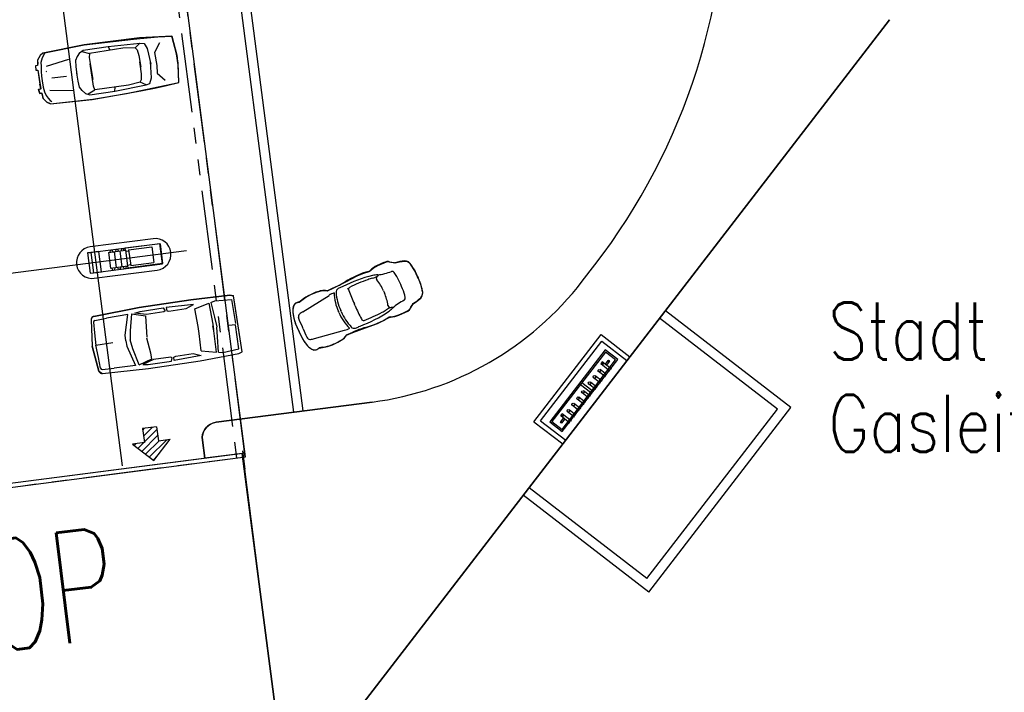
# Model space of a CAD drawing. Extents: x 446005 to 446745, y 447032 to 448234.
# Tile 53 of 127: x 446280 to 446311, y 447320 to 447341. Entities that reach past the tile are written whole.
import ezdxf

# ---------------------------------------------------------------- set-up
doc = ezdxf.new("R2010")
doc.units = 0
doc.header["$LTSCALE"] = 2
doc.header["$MEASUREMENT"] = 0
for name, pattern in [('AUSGEZOGEN', [0]), ('GETRENNTX3', [3.25, 1, -0.75, 0, -0.75, 0, -0.75]), ('PHANTOM', [2.5, 1.25, -0.25, 0.25, -0.25, 0.25, -0.25])]:
    doc.linetypes.add(name, pattern=pattern)
for name, color, linetype in [('BOESCHG', 250, 'AUSGEZOGEN'), ('DB-Autohof', 15, 'CONTINUOUS'), ('FBRTOP', 250, 'AUSGEZOGEN'), ('TELEKOM', 4, 'GETRENNTX3')]:
    doc.layers.add(name, color=color, linetype=linetype)
doc.styles.add('ROMANS', font='romans.shx', dxfattribs={"width": 0.8})

msp = doc.modelspace()

# ---------------------------------------------------------------- linework, layer by layer
at = {"layer": 'BOESCHG'}
msp.add_lwpolyline([(446482.746, 447140.555, 0.000007), (446485.092, 447124.399, 0.000282)], format="xyb", dxfattribs=at)
at = {"layer": 'DB-Autohof', "linetype": 'Continuous'}
for p, q in [((446288.557, 447328.621), (446286.047, 447347.959)), ((446288.259, 447328.582), (446285.788, 447347.623)), ((446286.73, 447327.175), (446284.311, 447345.794)), ((446282.857, 447326.893), (446280.468, 447345.294)), ((446307.061, 447340.966), (446288.555, 447316.944)), ((446288.555, 447316.944), (446307.061, 447340.966)), ((446283.388, 447340.393), (446281.639, 447340.17)), ((446281.64, 447340.171), (446283.196, 447340.349)), ((446281.64, 447340.171), (446283.196, 447340.349)), ((446282.399, 447340.118), (446283.4, 447340.221)), ((446282.399, 447340.118), (446283.4, 447340.221)), ((446283.196, 447340.349), (446283.626, 447340.394)), ((446283.196, 447340.349), (446283.626, 447340.394)), ((446283.4, 447340.221), (446283.253, 447340.079)), ((446283.4, 447340.221), (446283.253, 447340.079)), ((446284.41, 447340.446), (446283.388, 447340.393)), ((446283.4, 447340.221), (446283.534, 447340.211)), ((446283.4, 447340.221), (446283.534, 447340.211)), ((446283.534, 447340.211), (446283.629, 447340.052)), ((446283.534, 447340.211), (446283.629, 447340.052)), ((446283.626, 447340.394), (446283.971, 447340.426)), ((446283.626, 447340.394), (446283.971, 447340.426)), ((446284.024, 447340.233), (446283.858, 447339.935)), ((446284.024, 447340.233), (446283.858, 447339.935)), ((446283.971, 447340.426), (446284.41, 447340.446)), ((446283.971, 447340.426), (446284.41, 447340.446)), ((446284.555, 447339.891), (446284.41, 447340.446)), ((446284.41, 447340.446), (446284.57, 447339.846)), ((446284.41, 447340.446), (446284.57, 447339.846)), ((446280.339, 447339.913), (446280.249, 447339.835)), ((446280.339, 447339.913), (446280.249, 447339.835)), ((446280.339, 447339.913), (446280.249, 447339.835)), ((446280.389, 447339.901), (446280.317, 447339.758)), ((446280.389, 447339.901), (446280.317, 447339.758)), ((446280.339, 447339.913), (446281.64, 447340.171)), ((446280.339, 447339.913), (446281.64, 447340.171)), ((446281.639, 447340.17), (446280.339, 447339.913)), ((446281.497, 447339.922), (446281.421, 447339.802)), ((446281.497, 447339.922), (446281.421, 447339.802)), ((446281.497, 447339.922), (446281.616, 447340.009)), ((446281.497, 447339.922), (446281.616, 447340.009)), ((446281.57, 447339.963), (446281.812, 447339.896)), ((446281.57, 447339.963), (446281.812, 447339.896)), ((446281.616, 447340.009), (446282.399, 447340.118)), ((446281.616, 447340.009), (446282.399, 447340.118)), ((446281.812, 447339.896), (446281.801, 447339.776)), ((446281.812, 447339.896), (446281.801, 447339.776)), ((446282.867, 447340.063), (446281.812, 447339.896)), ((446282.867, 447340.063), (446281.812, 447339.896)), ((446282.399, 447340.118), (446282.453, 447340.001)), ((446282.399, 447340.118), (446282.453, 447340.001)), ((446283.253, 447340.079), (446282.867, 447340.063)), ((446283.253, 447340.079), (446282.867, 447340.063)), ((446283.253, 447340.079), (446283.317, 447340.014)), ((446283.253, 447340.079), (446283.317, 447340.014)), ((446283.317, 447340.014), (446283.369, 447339.839)), ((446283.317, 447340.014), (446283.369, 447339.839)), ((446283.629, 447340.052), (446283.75, 447339.568)), ((446283.629, 447340.052), (446283.75, 447339.568)), ((446283.858, 447339.935), (446283.94, 447339.519)), ((446283.858, 447339.935), (446283.94, 447339.519)), ((446284.61, 447339.547), (446284.555, 447339.891)), ((446284.606, 447339.603), (446284.555, 447339.891)), ((446284.606, 447339.603), (446284.555, 447339.891)), ((446280.173, 447339.689), (446280.172, 447339.519)), ((446280.177, 447339.58), (446280.172, 447339.519)), ((446280.177, 447339.58), (446280.172, 447339.519)), ((446280.249, 447339.835), (446280.173, 447339.689)), ((446280.249, 447339.835), (446280.173, 447339.689)), ((446280.249, 447339.835), (446280.173, 447339.689)), ((446280.173, 447339.689), (446280.177, 447339.58)), ((446280.173, 447339.689), (446280.177, 447339.58)), ((446280.317, 447339.758), (446280.277, 447339.614)), ((446280.317, 447339.758), (446280.277, 447339.614)), ((446280.277, 447339.614), (446280.281, 447339.496)), ((446280.277, 447339.614), (446280.281, 447339.496)), ((446280.449, 447339.495), (446281.155, 447339.72)), ((446280.449, 447339.495), (446281.155, 447339.72)), ((446281.421, 447339.802), (446281.37, 447339.676)), ((446281.421, 447339.802), (446281.37, 447339.676)), ((446281.37, 447339.676), (446281.381, 447339.485)), ((446281.37, 447339.676), (446281.381, 447339.485)), ((446281.801, 447339.776), (446281.911, 447339.074)), ((446281.801, 447339.776), (446281.911, 447339.074)), ((446281.935, 447338.868), (446281.837, 447339.571)), ((446281.935, 447338.868), (446281.837, 447339.571)), ((446283.369, 447339.839), (446283.427, 447339.463)), ((446283.369, 447339.839), (446283.427, 447339.463)), ((446283.455, 447339.262), (446283.401, 447339.639)), ((446283.455, 447339.262), (446283.401, 447339.639)), ((446283.765, 447339.133), (446283.74, 447339.632)), ((446283.765, 447339.133), (446283.74, 447339.632)), ((446284.57, 447339.846), (446284.604, 447339.555)), ((446284.57, 447339.846), (446284.604, 447339.555)), ((446284.627, 447338.982), (446284.606, 447339.603)), ((446284.627, 447338.982), (446284.606, 447339.603)), ((446280.172, 447339.519), (446280.111, 447339.509)), ((446280.157, 447339.516), (446280.111, 447339.509)), ((446280.157, 447339.516), (446280.111, 447339.509)), ((446280.111, 447339.509), (446280.113, 447339.377)), ((446280.111, 447339.509), (446280.113, 447339.377)), ((446280.111, 447339.509), (446280.113, 447339.377)), ((446280.113, 447339.377), (446280.183, 447339.376)), ((446280.113, 447339.377), (446280.183, 447339.376)), ((446280.113, 447339.377), (446280.183, 447339.376)), ((446280.172, 447339.519), (446280.157, 447339.516)), ((446280.172, 447339.519), (446280.157, 447339.516)), ((446280.183, 447339.376), (446280.27, 447338.783)), ((446280.183, 447339.376), (446280.203, 447339.225)), ((446280.183, 447339.376), (446280.203, 447339.225)), ((446280.281, 447339.496), (446280.284, 447339.327)), ((446280.281, 447339.496), (446280.284, 447339.327)), ((446280.284, 447339.327), (446280.301, 447339.187)), ((446280.284, 447339.327), (446280.301, 447339.187)), ((446280.445, 447339.336), (446280.46, 447339.338)), ((446280.445, 447339.336), (446280.46, 447339.338)), ((446281.381, 447339.485), (446281.414, 447339.226)), ((446281.381, 447339.485), (446281.414, 447339.226)), ((446281.449, 447339.025), (446281.406, 447339.283)), ((446281.449, 447339.025), (446281.406, 447339.283)), ((446283.455, 447339.08), (446283.455, 447339.262)), ((446283.455, 447339.08), (446283.455, 447339.262)), ((446283.94, 447339.519), (446283.942, 447339.277)), ((446283.94, 447339.519), (446283.942, 447339.277)), ((446283.942, 447339.277), (446284.194, 447339.063)), ((446283.942, 447339.277), (446284.194, 447339.063)), ((446284.627, 447338.982), (446284.61, 447339.547)), ((446280.203, 447339.225), (446280.247, 447338.932)), ((446280.203, 447339.225), (446280.247, 447338.932)), ((446280.27, 447338.783), (446280.247, 447338.932)), ((446280.27, 447338.783), (446280.247, 447338.932)), ((446280.301, 447339.187), (446280.322, 447339.038)), ((446280.301, 447339.187), (446280.322, 447339.038)), ((446280.322, 447339.038), (446280.352, 447338.84)), ((446280.322, 447339.038), (446280.352, 447338.84)), ((446280.62, 447339.132), (446281.087, 447339.189)), ((446280.62, 447339.132), (446281.087, 447339.189)), ((446281.494, 447338.839), (446281.449, 447339.025)), ((446281.494, 447338.839), (446281.449, 447339.025)), ((446282.98, 447338.637), (446284.627, 447338.982)), ((446283.413, 447338.999), (446283.039, 447338.902)), ((446283.413, 447338.999), (446283.039, 447338.902)), ((446283.413, 447338.999), (446283.455, 447339.08)), ((446283.413, 447338.999), (446283.455, 447339.08)), ((446283.595, 447338.906), (446283.413, 447338.999)), ((446283.595, 447338.906), (446283.413, 447338.999)), ((446283.595, 447338.906), (446283.72, 447338.954)), ((446283.595, 447338.906), (446283.72, 447338.954)), ((446283.72, 447338.954), (446283.765, 447339.133)), ((446283.72, 447338.954), (446283.765, 447339.133)), ((446284.2, 447338.874), (446284.627, 447338.982)), ((446284.2, 447338.874), (446284.627, 447338.982)), ((446280.27, 447338.783), (446280.204, 447338.761)), ((446280.204, 447338.761), (446280.27, 447338.783)), ((446280.204, 447338.761), (446280.27, 447338.783)), ((446280.204, 447338.761), (446280.241, 447338.634)), ((446280.241, 447338.634), (446280.204, 447338.761)), ((446280.241, 447338.634), (446280.204, 447338.761)), ((446280.241, 447338.634), (446280.302, 447338.643)), ((446280.286, 447338.641), (446280.241, 447338.634)), ((446280.286, 447338.641), (446280.241, 447338.634)), ((446280.302, 447338.643), (446280.286, 447338.641)), ((446280.302, 447338.643), (446280.286, 447338.641)), ((446280.302, 447338.643), (446280.352, 447338.48)), ((446280.324, 447338.585), (446280.302, 447338.643)), ((446280.324, 447338.585), (446280.302, 447338.643)), ((446280.352, 447338.84), (446280.392, 447338.693)), ((446280.352, 447338.84), (446280.392, 447338.693)), ((446280.392, 447338.693), (446280.446, 447338.577)), ((446280.392, 447338.693), (446280.446, 447338.577)), ((446280.56, 447338.745), (446281.301, 447338.735)), ((446280.56, 447338.745), (446281.301, 447338.735)), ((446281.579, 447338.733), (446281.494, 447338.839)), ((446281.579, 447338.733), (446281.494, 447338.839)), ((446281.687, 447338.641), (446281.579, 447338.733)), ((446281.687, 447338.641), (446281.579, 447338.733)), ((446281.687, 447338.641), (446281.826, 447338.592)), ((446281.687, 447338.641), (446281.826, 447338.592)), ((446281.768, 447338.622), (446281.98, 447338.756)), ((446281.768, 447338.622), (446281.98, 447338.756)), ((446281.826, 447338.592), (446282.607, 447338.714)), ((446281.826, 447338.592), (446282.607, 447338.714)), ((446281.896, 447338.443), (446283.436, 447338.723)), ((446281.896, 447338.443), (446283.436, 447338.723)), ((446281.913, 447338.454), (446282.98, 447338.637)), ((446281.98, 447338.756), (446281.935, 447338.868)), ((446281.98, 447338.756), (446281.935, 447338.868)), ((446283.039, 447338.902), (446281.98, 447338.756)), ((446283.039, 447338.902), (446281.98, 447338.756)), ((446282.607, 447338.714), (446283.595, 447338.906)), ((446282.607, 447338.714), (446283.595, 447338.906)), ((446282.607, 447338.714), (446282.624, 447338.842)), ((446282.607, 447338.714), (446282.624, 447338.842)), ((446283.436, 447338.723), (446283.861, 447338.805)), ((446283.436, 447338.723), (446283.861, 447338.805)), ((446283.861, 447338.805), (446284.2, 447338.874)), ((446283.861, 447338.805), (446284.2, 447338.874)), ((446280.352, 447338.48), (446280.324, 447338.585)), ((446280.352, 447338.48), (446280.324, 447338.585)), ((446280.352, 447338.48), (446280.467, 447338.363)), ((446280.467, 447338.363), (446280.352, 447338.48)), ((446280.467, 447338.363), (446280.352, 447338.48)), ((446280.446, 447338.577), (446280.505, 447338.489)), ((446280.446, 447338.577), (446280.505, 447338.489)), ((446280.467, 447338.363), (446280.576, 447338.314)), ((446280.576, 447338.314), (446280.467, 447338.363)), ((446280.576, 447338.314), (446280.467, 447338.363)), ((446280.505, 447338.489), (446280.569, 447338.412)), ((446280.505, 447338.489), (446280.569, 447338.412)), ((446280.569, 447338.412), (446280.619, 447338.389)), ((446280.569, 447338.412), (446280.619, 447338.389)), ((446280.576, 447338.314), (446281.913, 447338.454)), ((446280.576, 447338.314), (446281.896, 447338.443)), ((446280.576, 447338.314), (446281.896, 447338.443)), ((446283.818, 447334.056), (446281.834, 447333.799)), ((446269.85, 447331.739), (446284.873, 447333.689)), ((446282.105, 447333.657), (446281.857, 447333.625)), ((446282.188, 447333.013), (446282.105, 447333.657)), ((446282.412, 447333.621), (446282.947, 447333.691)), ((446282.463, 447333.693), (446282.452, 447333.626)), ((446282.463, 447333.693), (446282.523, 447333.701)), ((446282.551, 447333.639), (446282.523, 447333.701)), ((446282.642, 447333.716), (446282.63, 447333.649)), ((446282.642, 447333.716), (446282.701, 447333.724)), ((446282.729, 447333.662), (446282.701, 447333.724)), ((446282.769, 447333.667), (446282.833, 447333.172)), ((446282.82, 447333.74), (446282.809, 447333.673)), ((446282.82, 447333.74), (446282.88, 447333.747)), ((446282.908, 447333.685), (446282.88, 447333.747)), ((446284.038, 447333.898), (446282.939, 447333.755)), ((446282.947, 447333.691), (446282.939, 447333.755)), ((446282.947, 447333.691), (446283.012, 447333.195)), ((446282.951, 447333.661), (446283.05, 447333.674)), ((446283.047, 447333.703), (446283.78, 447333.799)), ((446283.047, 447333.703), (446283.111, 447333.208)), ((446283.78, 447333.799), (446283.845, 447333.303)), ((446284.038, 447333.898), (446284.119, 447333.273)), ((446281.857, 447333.625), (446281.748, 447333.611)), ((446281.857, 447333.625), (446281.94, 447332.981)), ((446282.412, 447333.621), (446282.476, 447333.125)), ((446282.59, 447333.644), (446282.655, 447333.148)), ((446291.763, 447333.341), (446291.598, 447333.315)), ((446291.804, 447333.337), (446291.763, 447333.341)), ((446281.963, 447332.807), (446283.946, 447333.064)), ((446282.476, 447333.125), (446283.012, 447333.195)), ((446282.544, 447333.068), (446282.516, 447333.13)), ((446282.544, 447333.068), (446282.604, 447333.076)), ((446282.615, 447333.143), (446282.604, 447333.076)), ((446282.723, 447333.092), (446282.694, 447333.154)), ((446282.723, 447333.092), (446282.782, 447333.099)), ((446282.794, 447333.166), (446282.782, 447333.099)), ((446282.901, 447333.115), (446282.873, 447333.177)), ((446282.901, 447333.115), (446282.961, 447333.123)), ((446282.972, 447333.19), (446282.961, 447333.123)), ((446283.008, 447333.224), (446283.107, 447333.237)), ((446283.012, 447333.195), (446283.02, 447333.13)), ((446284.119, 447333.273), (446283.02, 447333.13)), ((446283.111, 447333.208), (446283.845, 447333.303)), ((446290.625, 447333.026), (446290.671, 447333.056)), ((446290.675, 447333.044), (446290.63, 447333.014)), ((446290.779, 447333.13), (446290.675, 447333.044)), ((446290.896, 447333.198), (446290.779, 447333.13)), ((446291.177, 447333.314), (446290.896, 447333.198)), ((446291.212, 447333.323), (446291.177, 447333.314)), ((446291.248, 447333.324), (446291.212, 447333.323)), ((446291.284, 447333.318), (446291.248, 447333.324)), ((446291.437, 447333.29), (446291.284, 447333.318)), ((446291.432, 447333.303), (446291.455, 447333.293)), ((446291.461, 447333.28), (446291.437, 447333.29)), ((446291.598, 447333.315), (446291.461, 447333.28)), ((446291.844, 447333.326), (446291.804, 447333.337)), ((446291.881, 447333.307), (446291.844, 447333.326)), ((446291.914, 447333.283), (446291.881, 447333.307)), ((446291.942, 447333.253), (446291.914, 447333.283)), ((446291.965, 447333.219), (446291.942, 447333.253)), ((446292.08, 447333.046), (446291.965, 447333.219)), ((446292.167, 447332.858), (446292.08, 447333.046)), ((446297.364, 447332.716), (446297.761, 447333.23)), ((446297.364, 447332.716), (446297.761, 447333.23)), ((446281.831, 447332.966), (446281.94, 447332.981)), ((446281.94, 447332.981), (446282.188, 447333.013)), ((446290.246, 447332.878), (446289.886, 447332.686)), ((446290.432, 447332.951), (446290.246, 447332.878)), ((446290.63, 447333.014), (446290.432, 447332.951)), ((446290.944, 447332.919), (446290.947, 447332.921)), ((446291.359, 447333.026), (446291.345, 447333.024)), ((446292.163, 447332.873), (446292.186, 447332.819)), ((446292.19, 447332.804), (446292.167, 447332.858)), ((446292.27, 447332.613), (446292.19, 447332.804)), ((446289.146, 447332.407), (446288.962, 447332.358)), ((446289.261, 447332.412), (446289.146, 447332.407)), ((446289.309, 447332.408), (446289.258, 447332.421)), ((446289.313, 447332.4), (446289.261, 447332.412)), ((446289.309, 447332.408), (446289.504, 447332.501)), ((446289.507, 447332.492), (446289.313, 447332.4)), ((446289.886, 447332.686), (446289.507, 447332.492)), ((446289.732, 447332.517), (446289.655, 447332.482)), ((446289.807, 447332.547), (446289.732, 447332.517)), ((446289.956, 447332.474), (446289.992, 447332.497)), ((446289.992, 447332.497), (446290.021, 447332.519)), ((446291.094, 447332.406), (446291.121, 447332.345)), ((446292.319, 447332.412), (446292.27, 447332.613)), ((446292.334, 447332.333), (446292.319, 447332.412)), ((446285.011, 447332.129), (446283.381, 447331.885)), ((446283.381, 447331.885), (446285.011, 447332.129)), ((446283.381, 447331.885), (446285.011, 447332.129)), ((446286.243, 447332.272), (446285.011, 447332.129)), ((446285.011, 447332.129), (446286.243, 447332.272)), ((446285.011, 447332.129), (446286.243, 447332.272)), ((446285.768, 447332.091), (446286.289, 447332.135)), ((446285.768, 447332.091), (446286.289, 447332.135)), ((446286.359, 447332.252), (446286.243, 447332.272)), ((446286.243, 447332.272), (446286.362, 447332.251)), ((446286.243, 447332.272), (446286.362, 447332.251)), ((446286.289, 447332.135), (446286.415, 447331.379)), ((446286.289, 447332.135), (446286.415, 447331.379)), ((446286.629, 447330.49), (446286.359, 447332.252)), ((446286.629, 447330.49), (446286.359, 447332.252)), ((446286.629, 447330.49), (446286.377, 447332.132)), ((446288.512, 447332.113), (446288.424, 447332.054)), ((446288.514, 447332.106), (446288.426, 447332.048)), ((446288.644, 447332.206), (446288.514, 447332.106)), ((446288.545, 447331.747), (446289.374, 447332.269)), ((446288.789, 447332.28), (446288.644, 447332.206)), ((446288.962, 447332.358), (446288.789, 447332.28)), ((446291.757, 447332.123), (446291.747, 447332.113)), ((446292.137, 447332.076), (446292.272, 447332.18)), ((446292.272, 447332.18), (446292.315, 447332.251)), ((446292.315, 447332.251), (446292.334, 447332.333)), ((446283.381, 447331.885), (446281.949, 447331.606)), ((446281.949, 447331.606), (446283.381, 447331.885)), ((446281.949, 447331.606), (446283.381, 447331.885)), ((446283.407, 447331.76), (446284.14, 447331.873)), ((446283.407, 447331.76), (446284.14, 447331.873)), ((446284.14, 447331.873), (446284.194, 447331.781)), ((446284.14, 447331.873), (446284.194, 447331.781)), ((446285.089, 447331.984), (446284.228, 447331.885)), ((446285.089, 447331.984), (446284.228, 447331.885)), ((446284.228, 447331.885), (446284.252, 447331.781)), ((446284.228, 447331.885), (446284.252, 447331.781)), ((446284.319, 447331.766), (446284.866, 447331.849)), ((446284.319, 447331.766), (446284.866, 447331.849)), ((446284.866, 447331.849), (446285.089, 447331.984)), ((446284.866, 447331.849), (446285.089, 447331.984)), ((446285.135, 447331.839), (446285.579, 447332.026)), ((446285.135, 447331.839), (446285.579, 447332.026)), ((446285.238, 447331.286), (446285.135, 447331.839)), ((446285.238, 447331.286), (446285.135, 447331.839)), ((446285.579, 447332.026), (446285.701, 447331.361)), ((446285.579, 447332.026), (446285.701, 447331.361)), ((446285.643, 447332.039), (446285.768, 447332.091)), ((446285.643, 447332.039), (446285.768, 447332.091)), ((446285.643, 447332.039), (446285.76, 447331.578)), ((446285.643, 447332.039), (446285.76, 447331.578)), ((446288.246, 447331.904), (446288.224, 447331.822)), ((446288.224, 447331.822), (446288.229, 447331.732)), ((446288.252, 447331.93), (446288.246, 447331.904)), ((446288.262, 447331.955), (446288.252, 447331.93)), ((446288.277, 447331.977), (446288.262, 447331.955)), ((446288.295, 447331.997), (446288.277, 447331.977)), ((446288.316, 447332.014), (446288.295, 447331.997)), ((446288.37, 447332.037), (446288.316, 447332.014)), ((446288.426, 447332.048), (446288.37, 447332.037)), ((446289.756, 447331.757), (446289.739, 447331.795)), ((446290.197, 447331.941), (446290.177, 447331.989)), ((446291.399, 447331.889), (446291.402, 447331.889)), ((446291.855, 447331.767), (446291.916, 447331.816)), ((446291.916, 447331.816), (446292.014, 447331.975)), ((446292.012, 447331.99), (446292.02, 447332.014)), ((446292.014, 447331.975), (446292.022, 447331.999)), ((446292.022, 447331.999), (446292.137, 447332.076)), ((446281.865, 447331.518), (446281.864, 447331.509)), ((446281.864, 447331.509), (446281.864, 447331.499)), ((446281.864, 447331.499), (446281.895, 447330.669)), ((446281.864, 447331.499), (446281.893, 447330.677)), ((446281.864, 447331.499), (446281.893, 447330.677)), ((446281.867, 447331.528), (446281.865, 447331.518)), ((446281.87, 447331.538), (446281.867, 447331.528)), ((446281.874, 447331.547), (446281.87, 447331.538)), ((446281.878, 447331.556), (446281.874, 447331.547)), ((446281.884, 447331.564), (446281.878, 447331.556)), ((446281.89, 447331.572), (446281.884, 447331.564)), ((446281.897, 447331.579), (446281.89, 447331.572)), ((446281.904, 447331.585), (446281.897, 447331.579)), ((446281.912, 447331.591), (446281.904, 447331.585)), ((446281.921, 447331.596), (446281.912, 447331.591)), ((446281.93, 447331.6), (446281.921, 447331.596)), ((446281.939, 447331.603), (446281.93, 447331.6)), ((446281.949, 447331.606), (446281.939, 447331.603)), ((446281.975, 447331.472), (446282.347, 447331.547)), ((446281.975, 447331.472), (446282.347, 447331.547)), ((446283.023, 447331.669), (446282.347, 447331.547)), ((446283.023, 447331.669), (446282.347, 447331.547)), ((446282.937, 447331.009), (446283.023, 447331.669)), ((446282.937, 447331.009), (446283.023, 447331.669)), ((446283.135, 447331.682), (446283.095, 447331.146)), ((446283.135, 447331.682), (446283.095, 447331.146)), ((446283.135, 447331.682), (446283.578, 447331.618)), ((446283.135, 447331.682), (446283.578, 447331.618)), ((446283.242, 447331.71), (446283.407, 447331.76)), ((446283.242, 447331.71), (446283.407, 447331.76)), ((446283.614, 447331.66), (446283.242, 447331.71)), ((446283.614, 447331.66), (446283.242, 447331.71)), ((446283.578, 447331.618), (446283.591, 447331.444)), ((446283.578, 447331.618), (446283.591, 447331.444)), ((446284.157, 447331.747), (446283.614, 447331.66)), ((446284.157, 447331.747), (446283.614, 447331.66)), ((446284.194, 447331.781), (446284.157, 447331.747)), ((446284.194, 447331.781), (446284.157, 447331.747)), ((446284.252, 447331.781), (446284.319, 447331.766)), ((446284.252, 447331.781), (446284.319, 447331.766)), ((446285.76, 447331.578), (446285.832, 447331.28)), ((446285.76, 447331.578), (446285.832, 447331.28)), ((446288.229, 447331.732), (446288.261, 447331.55)), ((446288.261, 447331.55), (446288.316, 447331.373)), ((446288.413, 447331.538), (446288.405, 447331.572)), ((446288.438, 447331.477), (446288.413, 447331.538)), ((446288.529, 447331.272), (446288.438, 447331.477)), ((446289.681, 447331.729), (446289.668, 447331.758)), ((446290.445, 447331.47), (446290.48, 447331.477)), ((446290.903, 447331.378), (446291.264, 447331.568)), ((446291.315, 447331.595), (446291.263, 447331.581)), ((446291.264, 447331.568), (446291.316, 447331.581)), ((446291.316, 447331.581), (446291.45, 447331.599)), ((446291.45, 447331.599), (446291.579, 447331.639)), ((446291.579, 447331.639), (446291.855, 447331.767)), ((446303.527, 447328.677), (446299.804, 447331.545)), ((446303.948, 447328.732), (446299.987, 447331.783)), ((446281.941, 447331.427), (446281.972, 447331.084)), ((446281.941, 447331.427), (446281.972, 447331.084)), ((446283.591, 447331.444), (446283.62, 447330.947)), ((446283.591, 447331.444), (446283.62, 447330.947)), ((446285.272, 447331.067), (446285.238, 447331.286)), ((446285.272, 447331.067), (446285.238, 447331.286)), ((446285.701, 447331.361), (446285.723, 447331.193)), ((446285.701, 447331.361), (446285.723, 447331.193)), ((446285.734, 447331.145), (446285.705, 447331.311)), ((446285.734, 447331.145), (446285.705, 447331.311)), ((446285.855, 447330.955), (446285.835, 447331.261)), ((446285.855, 447330.955), (446285.835, 447331.261)), ((446286.211, 447331.326), (446286.419, 447331.351)), ((446286.211, 447331.326), (446286.419, 447331.351)), ((446286.525, 447330.58), (446286.421, 447331.34)), ((446286.525, 447330.58), (446286.421, 447331.34)), ((446288.476, 447331.012), (446288.315, 447331.379)), ((446288.316, 447331.373), (446288.476, 447331.006)), ((446288.554, 447331.216), (446288.529, 447331.272)), ((446288.554, 447331.216), (446288.644, 447331.01)), ((446288.916, 447330.907), (446289.861, 447331.167)), ((446290.119, 447331.097), (446290.518, 447331.244)), ((446290.31, 447331.288), (446290.357, 447331.299)), ((446290.518, 447331.244), (446290.903, 447331.378)), ((446281.972, 447331.084), (446282.008, 447330.683)), ((446281.972, 447331.084), (446282.008, 447330.683)), ((446282.956, 447330.836), (446282.937, 447331.009)), ((446282.956, 447330.836), (446282.937, 447331.009)), ((446283.181, 447330.577), (446283.094, 447330.864)), ((446283.181, 447330.577), (446283.094, 447330.864)), ((446283.095, 447331.146), (446283.096, 447330.846)), ((446283.095, 447331.146), (446283.096, 447330.846)), ((446283.743, 447330.44), (446283.624, 447330.923)), ((446283.743, 447330.44), (446283.624, 447330.923)), ((446285.335, 447330.52), (446285.272, 447331.067)), ((446285.335, 447330.52), (446285.272, 447331.067)), ((446285.815, 447330.474), (446285.734, 447331.145)), ((446285.815, 447330.474), (446285.734, 447331.145)), ((446285.879, 447330.48), (446285.855, 447330.955)), ((446285.879, 447330.48), (446285.855, 447330.955)), ((446288.476, 447331.006), (446288.584, 447330.81)), ((446288.644, 447331.01), (446288.672, 447330.951)), ((446288.672, 447330.951), (446288.692, 447330.922)), ((446289.651, 447330.787), (446289.812, 447330.888)), ((446289.812, 447330.888), (446289.844, 447330.911)), ((446289.844, 447330.911), (446289.871, 447330.938)), ((446289.871, 447330.938), (446289.894, 447330.97)), ((446289.919, 447331.026), (446289.894, 447330.98)), ((446289.894, 447330.97), (446289.919, 447331.016)), ((446289.919, 447331.026), (446290.119, 447331.107)), ((446289.919, 447331.016), (446290.119, 447331.097)), ((446295.838, 447328.282), (446297.956, 447331.031)), ((446297.956, 447331.031), (446298.867, 447330.329)), ((446281.895, 447330.669), (446282.11, 447329.875)), ((446282.11, 447329.875), (446281.895, 447330.669)), ((446282.11, 447329.875), (446281.895, 447330.669)), ((446282.006, 447330.697), (446282.548, 447330.78)), ((446282.006, 447330.697), (446282.548, 447330.78)), ((446282.091, 447330.303), (446282.006, 447330.697)), ((446282.091, 447330.303), (446282.006, 447330.697)), ((446282.957, 447330.832), (446282.99, 447330.661)), ((446282.957, 447330.832), (446282.99, 447330.661)), ((446282.99, 447330.661), (446283.268, 447330.056)), ((446282.99, 447330.661), (446283.268, 447330.056)), ((446283.379, 447330.078), (446283.181, 447330.577)), ((446283.379, 447330.078), (446283.181, 447330.577)), ((446286.014, 447330.468), (446286.525, 447330.58)), ((446286.014, 447330.468), (446286.525, 447330.58)), ((446288.584, 447330.81), (446288.694, 447330.672)), ((446288.694, 447330.672), (446288.757, 447330.612)), ((446288.757, 447330.612), (446288.831, 447330.567)), ((446288.831, 447330.567), (446288.891, 447330.541)), ((446288.891, 447330.541), (446288.96, 447330.545)), ((446288.96, 447330.545), (446289.06, 447330.603)), ((446289.06, 447330.603), (446289.162, 447330.628)), ((446289.163, 447330.636), (446289.061, 447330.611)), ((446289.162, 447330.628), (446289.323, 447330.656)), ((446289.323, 447330.656), (446289.476, 447330.712)), ((446289.476, 447330.712), (446289.651, 447330.787)), ((446296.048, 447328.31), (446297.983, 447330.821)), ((446298.09, 447330.549), (446296.338, 447328.276)), ((446297.983, 447330.821), (446298.775, 447330.211)), ((446298.486, 447330.244), (446298.09, 447330.549)), ((446282.162, 447329.967), (446282.091, 447330.303)), ((446282.162, 447329.967), (446282.091, 447330.303)), ((446283.379, 447330.078), (446283.783, 447330.27)), ((446283.379, 447330.078), (446283.783, 447330.27)), ((446283.829, 447330.24), (446283.489, 447330.082)), ((446283.829, 447330.24), (446283.489, 447330.082)), ((446283.783, 447330.27), (446283.743, 447330.44)), ((446283.783, 447330.27), (446283.743, 447330.44)), ((446284.374, 447330.318), (446283.829, 447330.24)), ((446284.374, 447330.318), (446283.829, 447330.24)), ((446284.419, 447330.297), (446284.374, 447330.318)), ((446284.419, 447330.297), (446284.374, 447330.318)), ((446284.395, 447330.193), (446284.419, 447330.297)), ((446284.395, 447330.193), (446284.419, 447330.297)), ((446284.475, 447330.314), (446284.534, 447330.348)), ((446284.475, 447330.314), (446284.534, 447330.348)), ((446284.482, 447330.208), (446284.475, 447330.314)), ((446284.482, 447330.208), (446284.475, 447330.314)), ((446285.335, 447330.368), (446284.482, 447330.208)), ((446285.335, 447330.368), (446284.482, 447330.208)), ((446284.534, 447330.348), (446285.081, 447330.432)), ((446284.534, 447330.348), (446285.081, 447330.432)), ((446285.081, 447330.432), (446285.335, 447330.368)), ((446285.081, 447330.432), (446285.335, 447330.368)), ((446285.303, 447330.206), (446286.522, 447330.435)), ((446285.303, 447330.206), (446286.522, 447330.435)), ((446285.303, 447330.206), (446286.522, 447330.435)), ((446285.335, 447330.52), (446285.815, 447330.474)), ((446285.335, 447330.52), (446285.815, 447330.474)), ((446285.879, 447330.48), (446286.014, 447330.468)), ((446285.879, 447330.48), (446286.014, 447330.468)), ((446286.522, 447330.435), (446286.629, 447330.49)), ((446286.522, 447330.435), (446286.629, 447330.49)), ((446286.522, 447330.435), (446286.629, 447330.49)), ((446298.099, 447330.479), (446296.408, 447328.285)), ((446296.725, 447328.041), (446298.416, 447330.235)), ((446296.734, 447327.971), (446298.486, 447330.244)), ((446298.416, 447330.235), (446298.099, 447330.479)), ((446282.208, 447329.934), (446282.586, 447329.973)), ((446282.208, 447329.934), (446282.586, 447329.973)), ((446282.223, 447329.798), (446283.673, 447329.957)), ((446282.223, 447329.798), (446283.673, 447329.957)), ((446282.223, 447329.798), (446283.673, 447329.957)), ((446283.268, 447330.056), (446282.586, 447329.973)), ((446283.268, 447330.056), (446282.586, 447329.973)), ((446283.489, 447330.082), (446283.662, 447330.083)), ((446283.489, 447330.082), (446283.662, 447330.083)), ((446283.662, 447330.083), (446284.395, 447330.193)), ((446283.662, 447330.083), (446284.395, 447330.193)), ((446283.673, 447329.957), (446285.303, 447330.206)), ((446283.673, 447329.957), (446285.303, 447330.206)), ((446298.142, 447329.758), (446297.924, 447329.926)), ((446297.997, 447330.167), (446297.948, 447330.103)), ((446298.237, 447329.881), (446297.948, 447330.103)), ((446298.286, 447329.944), (446297.997, 447330.167)), ((446298.176, 447330.211), (446298.088, 447330.096)), ((446298.216, 447330.181), (446298.127, 447330.066)), ((446282.11, 447329.875), (446282.223, 447329.798)), ((446297.941, 447329.496), (446297.723, 447329.664)), ((446297.99, 447329.56), (446297.772, 447329.728)), ((446298.093, 447329.694), (446297.876, 447329.862)), ((446297.622, 447329.205), (446297.305, 447329.45)), ((446297.671, 447329.269), (446297.354, 447329.513)), ((446297.788, 447329.298), (446297.571, 447329.466)), ((446297.837, 447329.362), (446297.619, 447329.529)), ((446297.422, 447328.823), (446297.204, 447328.991)), ((446297.471, 447328.886), (446297.253, 447329.054)), ((446297.575, 447329.021), (446297.357, 447329.189)), ((446297.624, 447329.084), (446297.406, 447329.252)), ((446285.806, 447328.263), (446290.729, 447328.901)), ((446290.729, 447328.901), (446285.806, 447328.263)), ((446297.27, 447328.625), (446297.052, 447328.793)), ((446297.318, 447328.688), (446297.101, 447328.856)), ((446299.407, 447323.33), (446303.527, 447328.677)), ((446299.462, 447322.909), (446303.948, 447328.732)), ((446296.684, 447328.463), (446296.733, 447328.527)), ((446296.974, 447328.241), (446296.684, 447328.463)), ((446296.687, 447328.278), (446296.776, 447328.393)), ((446297.022, 447328.304), (446296.733, 447328.527)), ((446297.117, 447328.427), (446296.899, 447328.595)), ((446297.166, 447328.49), (446296.948, 447328.658)), ((446283.921, 447328.123), (446283.484, 447328.066)), ((446283.484, 447328.066), (446283.542, 447327.621)), ((446283.491, 447328.015), (446283.551, 447328.075)), ((446283.515, 447327.827), (446283.795, 447328.107)), ((446283.927, 447328.124), (446283.984, 447327.678)), ((446285.449, 447328.037), (446285.502, 447328.106)), ((446285.502, 447328.106), (446285.567, 447328.164)), ((446285.567, 447328.164), (446285.64, 447328.211)), ((446285.64, 447328.211), (446285.721, 447328.244)), ((446285.721, 447328.244), (446285.806, 447328.263)), ((446295.838, 447328.282), (446296.749, 447327.581)), ((446296.048, 447328.31), (446296.841, 447327.699)), ((446296.338, 447328.276), (446296.734, 447327.971)), ((446296.408, 447328.285), (446296.725, 447328.041)), ((446296.727, 447328.248), (446296.815, 447328.363)), ((446283.459, 447327.347), (446283.962, 447327.85)), ((446283.54, 447327.639), (446283.938, 447328.038)), ((446285.371, 447327.79), (446285.382, 447327.876)), ((446285.374, 447327.703), (446285.371, 447327.79)), ((446285.382, 447327.876), (446285.409, 447327.959)), ((446285.409, 447327.959), (446285.449, 447328.037)), ((446283.542, 447327.621), (446283.167, 447327.572)), ((446283.167, 447327.572), (446283.841, 447327.053)), ((446283.219, 447327.531), (446283.274, 447327.586)), ((446283.339, 447327.439), (446283.518, 447327.617)), ((446283.579, 447327.254), (446284.005, 447327.681)), ((446283.699, 447327.162), (446284.249, 447327.712)), ((446283.841, 447327.053), (446284.36, 447327.727)), ((446283.984, 447327.678), (446284.36, 447327.727)), ((446285.449, 447327.128), (446285.374, 447327.703)), ((446285.374, 447327.703), (446285.449, 447327.127)), ((446286.713, 447327.292), (446269.987, 447325.122)), ((446286.652, 447327.284), (446269.987, 447325.122)), ((446271.704, 447325.224), (446286.73, 447327.175)), ((446283.819, 447327.07), (446283.972, 447327.223)), ((446286.633, 447327.282), (446285.449, 447327.128)), ((446287.862, 447317.815), (446286.633, 447327.282)), ((446286.633, 447327.282), (446287.862, 447317.815)), ((446286.641, 447327.364), (446286.716, 447326.789)), ((446287.862, 447317.815), (446286.652, 447327.284)), ((446299.407, 447323.33), (446295.684, 447326.198)), ((446299.462, 447322.909), (446295.501, 447325.961))]:
    msp.add_line(p, q, dxfattribs=at)
at = {"layer": 'DB-Autohof', "linetype": 'PHANTOM'}
for p, q in [((446286.728, 447327.173), (446284.311, 447345.792)), ((446284.074, 447345.484), (446286.455, 447327.138)), ((446281.748, 447333.611), (446284.029, 447333.907)), ((446284.112, 447333.262), (446284.029, 447333.907)), ((446281.748, 447333.611), (446281.831, 447332.966)), ((446281.831, 447332.966), (446284.112, 447333.262)), ((446271.704, 447325.223), (446286.728, 447327.173))]:
    msp.add_line(p, q, dxfattribs=at)
at = {"layer": 'DB-Autohof', "linetype": 'Continuous'}
for centre, radius in [((446297.9, 447329.894), 0.04), ((446298.004, 447330.111), 0.025), ((446298.196, 447330.196), 0.025), ((446297.747, 447329.696), 0.04), ((446297.595, 447329.498), 0.04), ((446297.229, 447329.022), 0.04), ((446297.381, 447329.221), 0.04), ((446297.076, 447328.824), 0.04), ((446296.741, 447328.471), 0.025), ((446296.924, 447328.626), 0.04), ((446296.707, 447328.263), 0.025)]:
    msp.add_circle(centre, radius, dxfattribs=at)
for centre, radius, start, end in [((446281.917, 447345.436), 20, 322.3907, 2.3497), ((446283.882, 447333.56), 0.5, 7.3946, 97.3946), ((446281.899, 447333.303), 0.5, 97.3946, 187.3946), ((446283.882, 447333.56), 0.5, 277.3946, 7.3946), ((446291.915, 447331.831), 1.533, 95.8784, 107.4281), ((446291.756, 447333.123), 0.232, 28.3556, 89.4978), ((446281.899, 447333.303), 0.5, 187.3939, 277.3939), ((446291.248, 447332.468), 0.824, 115.7214, 134.5062), ((446292.056, 447330.793), 2.683, 109.2362, 115.7332), ((446291.233, 447333.157), 0.18, 75.1704, 109.8105), ((446291.483, 447334.014), 0.713, 253.4039, 265.957), ((446290.893, 447332.396), 1.356, 20.5915, 38.1073), ((446291.839, 447328.537), 4.495, 104.0501, 116.8732), ((446291.36, 447330.373), 2.753, 105.4757, 122.4556), ((446291.957, 447328.745), 4.241, 108.7593, 117.1569), ((446290.891, 447332.074), 0.749, 101.5708, 113.4402), ((446290.678, 447333.191), 0.388, 279.2793, 303.9673), ((446291.043, 447331.046), 1.876, 94.1788, 99.0592), ((446290.938, 447332.802), 0.0767, 158.739, 219.4875), ((446290.941, 447332.804), 0.0797, 130.4883, 161.12), ((446289.739, 447331.803), 1.484, 23.9965, 39.8222), ((446290.726, 447333.086), 0.275, 307.8458, 322.5785), ((446290.738, 447334.542), 1.635, 275.8993, 291.78), ((446291.363, 447332.952), 0.0736, 30.2956, 93.5151), ((446290.264, 447332.128), 1.447, 24.8939, 36.5169), ((446286.628, 447330.4), 5.473, 22.3221, 25.2847), ((446290.978, 447332.203), 1.356, 9.4977, 27.0135), ((446289.368, 447331.225), 1.212, 100.721, 118.7392), ((446289.211, 447332.199), 0.227, 77.9249, 107.4098), ((446288.057, 447335.774), 3.579, 293.859, 300.6785), ((446289.733, 447332.367), 0.139, 123.9911, 183.3489), ((446290.059, 447332.46), 0.0704, 122.8412, 210.6495), ((446293.152, 447333.463), 3.32, 198.2345, 206.2021), ((446289.442, 447338.818), 10, 277.3907, 322.3907), ((446290.356, 447331.92), 1.447, 11.088, 22.7224), ((446292.096, 447332.35), 0.232, 318.1072, 19.2495), ((446289.125, 447331.452), 0.902, 112.1052, 132.8435), ((446289.713, 447331.793), 0.584, 108.3084, 125.3563), ((446291.178, 447332.425), 1.651, 182.6815, 203.8092), ((446291.189, 447332.468), 1.598, 183.9116, 204.8967), ((446289.761, 447331.751), 1.484, 7.7828, 23.6085), ((446292.459, 447330.642), 1.635, 115.825, 131.7057), ((446291.706, 447332.176), 0.0736, 314.0899, 17.3094), ((446291.249, 447333.339), 1.533, 300.1767, 311.7265), ((446288.643, 447331.787), 0.418, 162.8746, 186.7298), ((446288.401, 447331.886), 0.16, 123.1009, 171.3998), ((446288.449, 447331.783), 0.272, 95.2215, 119.6795), ((446293.289, 447333.153), 3.32, 201.403, 209.3705), ((446290.738, 447332.419), 0.749, 294.1648, 306.0342), ((446291.42, 447331.509), 0.388, 103.6377, 128.3257), ((446291.308, 447331.963), 0.0767, 188.1175, 248.866), ((446290.082, 447333.225), 1.876, 308.5458, 313.4262), ((446291.312, 447331.964), 0.0797, 246.4851, 277.1167), ((446291.375, 447331.615), 0.275, 85.0265, 99.7592), ((446291.769, 447331.941), 0.18, 297.7945, 332.4347), ((446292.571, 447331.548), 0.713, 141.6481, 154.2011), ((446281.969, 447331.502), 0.105, 101.0155, 182.063), ((446281.969, 447331.502), 0.105, 101.0155, 182.063), ((446289.661, 447331.897), 1.442, 186.3482, 201.0544), ((446288.505, 447331.594), 0.102, 129.9022, 192.3308), ((446288.813, 447331.259), 0.557, 118.6884, 132.05), ((446291.191, 447332.395), 1.651, 203.7958, 224.9235), ((446291.23, 447332.374), 1.598, 202.7084, 223.6934), ((446288.766, 447335.504), 4.495, 290.7318, 303.555), ((446290.462, 447331.545), 0.0704, 196.9555, 284.7639), ((446288.999, 447335.451), 4.241, 290.4481, 298.8457), ((446289.799, 447333.912), 2.753, 285.1494, 302.1293), ((446291.271, 447332.417), 0.824, 273.0988, 291.8836), ((446290.578, 447334.143), 2.683, 291.8719, 298.3688), ((446281.983, 447331.43), 0.0421, 101.4087, 185.2277), ((446281.983, 447331.43), 0.0421, 101.4087, 185.2277), ((446289.737, 447331.738), 0.584, 282.2488, 299.2966), ((446290.174, 447331.367), 0.139, 224.2562, 283.614), ((446291.56, 447327.831), 3.579, 106.9265, 113.746), ((446290.15, 447331.458), 0.234, 284.1033, 313.135), ((446289.779, 447331.63), 1.442, 205.3636, 221.2568), ((446288.776, 447330.981), 0.102, 215.2742, 277.7029), ((446288.735, 447331.434), 0.557, 275.555, 288.9166), ((446289.085, 447331.867), 1.212, 288.8659, 306.884), ((446289.698, 447331.094), 0.227, 300.1952, 329.6801), ((446289.011, 447330.953), 0.418, 220.8753, 244.7305), ((446288.921, 447330.707), 0.16, 236.2052, 284.5042), ((446288.878, 447330.812), 0.272, 287.9255, 312.3836), ((446289.089, 447331.535), 0.902, 274.7615, 295.4999), ((446282.204, 447329.976), 0.0421, 192.0223, 275.8432), ((446282.204, 447329.976), 0.0421, 192.0223, 275.8432), ((446282.212, 447329.903), 0.105, 195.1908, 276.237), ((446282.212, 447329.903), 0.105, 195.1908, 276.237), ((446285.87, 447327.767), 0.5, 97.3907, 187.3887)]:
    msp.add_arc(centre, radius, start, end, dxfattribs=at)
at = {"layer": 'FBRTOP'}
for points in [[(446412.075, 447372.655, 0.000006), (446414.084, 447357.131, 0.00001), (446415.257, 447348.066, 0.000016), (446416.854, 447335.736, -0.000001), (446418.45, 447323.406, -0.000146), (446420.528, 447307.322, -0.000272), (446421.634, 447298.702, -0.00647), (446421.709, 447298.052, -0.000174), (446424.154, 447273.889, -0.003297), (446424.467, 447270.569, -0.001172), (446425.263, 447261.222)], [(446363.327, 447740.448, 0.000002), (446366.277, 447717.758, 0.000326)]]:
    msp.add_lwpolyline(points, format="xyb", dxfattribs=at)

# ---------------------------------------------------------------- texts
at = {"layer": 'DB-Autohof', "linetype": 'Continuous', "style": 'ROMANS', "width": 0.656445}
msp.add_text('SHOP', height=3.5, rotation=6.9718, dxfattribs=at).set_placement((446274.54, 447320.486))
at = {"layer": 'TELEKOM', "style": 'ROMANS', "width": 0.8}
for s, p in [('Stadt Hilpoltstein', (446305.128, 447330.241)), ('Gasleitung', (446305.128, 447327.327))]:
    msp.add_text(s, height=1.8, dxfattribs=at).set_placement(p)

doc.saveas('drawing.dxf')
